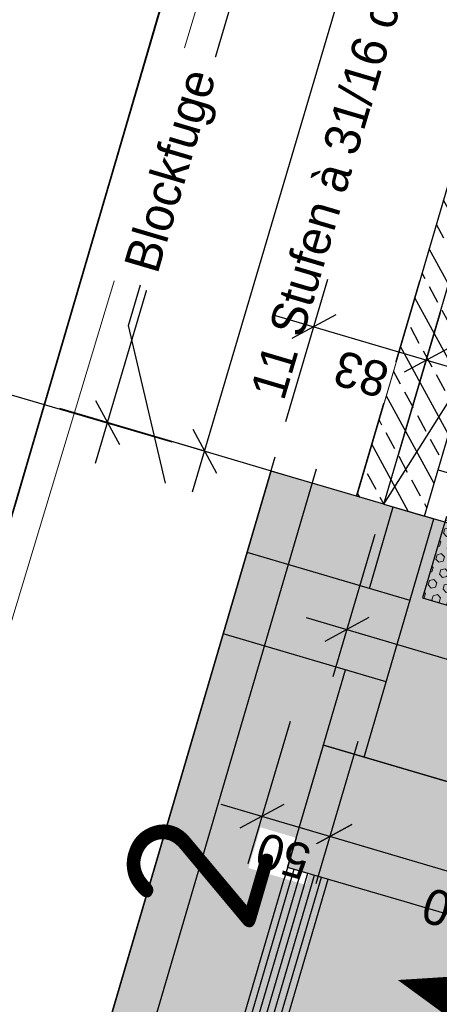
# Model space of a CAD drawing. Header units: millimetres. Extents: x -191 to 81095, y -508122 to 28741.
# Tile 79 of 251: x 5007.41 to 5010.37, y 10010.81 to 10017.77. Entities that reach past the tile are written whole.
import ezdxf
from ezdxf import colors
from ezdxf.entities.mleader import LeaderData, LeaderLine
from ezdxf.math import Vec2, Vec3

# ---------------------------------------------------------------- set-up
doc = ezdxf.new("R2010")
doc.units = ezdxf.units.MM
for name, pattern in [('ACAD_ISO10W100', [18, 12, -3, 0, -3]), ('AUSGEZOGEN', [2, 1, 1]), ('STRICHPUNKT', [1, 0.5, -0.25, 0, -0.25]), ('STRICHPUNKTX2', [50.8, 25.4, -12.7, 0, -12.7]), ('VE22-087 DB - VST Hervest-Dorsten ALK VA2736$0$1', [0]), ('VERDECKT2', [4.7625, 3.175, -1.5875])]:
    doc.linetypes.add(name, pattern=pattern)
doc.layers.get('0').update_dxf_attribs({"color": 251})
for name, color, linetype, lineweight in [('240620_Dorsten Achse$0$EB-62273R-A-ACHSE', 1, 'Continuous', 35), ('240620_Dorsten Achse$0$EB-62273S-LIN-BAHNSTEIG', 7, 'Continuous', 25), ('TTK-P-Text unten', 12, 'Continuous', 25), ('TTK-P-Treppe oben', 12, 'Continuous', 25), ('TTK-P-Treppe unten', 12, 'Continuous', 25), ('TTK-P-Treppeneinhausung', 12, 'Continuous', 25), ('VE22-087 DB - VST Hervest-Dorsten ALK VA2736$0$AX_Gleis', 7, 'VE22-087 DB - VST Hervest-Dorsten ALK VA2736$0$1', 18)]:
    doc.layers.add(name, color=color, linetype=linetype, lineweight=lineweight)
for name, color, linetype in [('TTK-P-Bahnsteig', 12, 'Continuous'), ('TTK-P-Blindenleitsystem', 42, 'Continuous'), ('TTK-P-Gleis', 162, 'Continuous'), ('TTK-P-TEXT', 12, 'AUSGEZOGEN'), ('TTK-P-Treppenturm', 140, 'Continuous'), ('TTK-Schnittlinien', 3, 'Continuous'), ('TTK-Schnittlinien 100', 3, 'Continuous'), ('XREF ALK Kataster', 251, 'Continuous')]:
    doc.layers.add(name, color=color, linetype=linetype)
doc.styles.add('AKG DIN 6776', font='AKG_DIN67.TTF')
doc.styles.add('iso', font='isocpeur.ttf')
doc.styles.add('TTK AKG DIN 6776', font='AKG_DIN67.TTF', dxfattribs={"height": 0.25})
doc.dimstyles.new('TTK', dxfattribs={"dimtxt": 2.5, "dimasz": 2.5, "dimexe": 3.5, "dimexo": 0.1, "dimgap": 1, "dimtad": 1, "dimzin": 0, "dimtxsty": 'AKG DIN 6776', "dimblk": 'OBLIQUE', "dimcen": -0.09, "dimdle": 3, "dimclrd": 256, "dimclre": 256, "dimclrt": 256, "dimadec": 3, "dimazin": 0, "dimtfac": 1, "dimtofl": 0, "dimtmove": 0, "dimatfit": 3, "dimldrblk": 'OBLIQUE', "dimfxl": 7, "dimfxlon": 1, "dimtolj": 1, "dimtzin": 0, "dimlwd": -1, "dimlwe": -1, "dimarcsym": 0})

# ---------------------------------------------------------------- blocks, each defined once
blk = doc.blocks.new('VE22-087 DB - VST Hervest-Dorsten ALK VA2736')
at = {"layer": 'VE22-087 DB - VST Hervest-Dorsten ALK VA2736$0$AX_Gleis', "color": 7, "linetype": 'VE22-087 DB - VST Hervest-Dorsten ALK VA2736$0$1', "lineweight": 13, "ltscale": 0.5}
blk.add_polyline3d([(4970.5571, 9883.8572, 0), (4972.6955, 9892.4652, 0), (4976.1334, 9904.7243, 0), (4979.3035, 9916.0344, 0), (4982.5575, 9927.639, 0), (4985.4245, 9937.8641, 0), (4986.4787, 9941.6264, 0), (4990.0438, 9953.8079, 0), (4993.3658, 9965.1623, 0), (4996.7188, 9976.6206, 0), (4999.9407, 9988.0482, 0), (5003.1497, 9999.7216, 0), (5006.5706, 10010.9356, 0), (5009.9133, 10022.0094, 0), (5013.196, 10033.0825, 0), (5015.581, 10042.1426, 0), (5016.6866, 10046.0724, 0)], dxfattribs=at)
blk = doc.blocks.new('_OBLIQUE')
at = {"color": 0, "linetype": 'ByBlock'}
blk.add_line((-0.5, -0.5), (0.5, 0.5), dxfattribs=at)
blk = doc.blocks.new('*D1323')
at = {"layer": 'DEFPOINTS', "color": 0}
for p in [(5010.8203, 10024.357), (5012.7522, 10023.7854), (5009.9824, 10014.342)]:
    blk.add_point(p, dxfattribs=at)
at = {"layer": 'TTK-P-Treppe oben'}
for p, q in [((5007.9432, 10014.6324), (5010.9054, 10024.6446)), ((5011.4915, 10024.1584), (5010.4846, 10024.4563)), ((5008.6995, 10014.7215), (5007.6927, 10015.0194))]:
    blk.add_line(p, q, dxfattribs=at)
at = {"layer": 'TTK-P-Treppe oben', "xscale": 0.25, "yscale": 0.25, "zscale": 0.25}
for p, rotation in [((5010.8203, 10024.357), 73.5187373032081), ((5008.0283, 10014.9201), 253.5187373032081)]:
    blk.add_blockref('_OBLIQUE', p, dxfattribs=dict(at, rotation=rotation))
at = {"layer": 'TTK-P-Treppe oben', "insert": (5009.1905, 10019.7077), "char_height": 0.25, "attachment_point": 5, "rotation": 73.51874, "style": 'AKG DIN 6776'}
blk.add_mtext('\\A1;9,84', dxfattribs=at)
blk = doc.blocks.new('*D1305')
at = {"layer": 'DEFPOINTS', "color": 0}
for p in [(5009.9824, 10014.342), (5012.6703, 10013.5592), (5012.405, 10012.6624)]:
    blk.add_point(p, dxfattribs=at)
at = {"layer": 'TTK-P-Treppe oben'}
for p, q in [((5009.9191, 10014.1279), (5009.6212, 10013.1211)), ((5009.4328, 10013.5418), (5012.6927, 10012.5773)), ((5012.6036, 10013.3337), (5012.3057, 10012.3268))]:
    blk.add_line(p, q, dxfattribs=at)
at = {"layer": 'TTK-P-Treppe oben', "xscale": 0.25, "yscale": 0.25, "zscale": 0.25}
for p, rotation in [((5009.7205, 10013.4567), 163.5187373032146), ((5012.405, 10012.6624), 343.5187373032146)]:
    blk.add_blockref('_OBLIQUE', p, dxfattribs=dict(at, rotation=rotation))
at = {"layer": 'TTK-P-Treppe oben', "insert": (5010.9936, 10012.8257), "char_height": 0.25, "attachment_point": 5, "rotation": 163.51874, "style": 'AKG DIN 6776', "bg_fill": 3, "box_fill_scale": 1.1, "bg_fill_color": 256, "bg_fill_true_color": 13158600, "bg_fill_transparency": 0}
blk.add_mtext('\\A1;2,80', dxfattribs=at)
blk = doc.blocks.new('*D1299')
at = {"layer": 'DEFPOINTS', "color": 0}
for p in [(5012.7576, 10028.3787), (5013.8006, 10028.0701), (5009.7905, 10014.3983)]:
    blk.add_point(p, dxfattribs=at)
at = {"layer": 'TTK-P-Treppe unten'}
for p, q in [((5008.6304, 10014.4287), (5012.8427, 10028.6663)), ((5013.4288, 10028.1801), (5012.422, 10028.478)), ((5009.3867, 10014.5177), (5008.3798, 10014.8156))]:
    blk.add_line(p, q, dxfattribs=at)
at = {"layer": 'TTK-P-Treppe unten', "xscale": 0.25, "yscale": 0.25, "zscale": 0.25}
for p, rotation in [((5012.7576, 10028.3787), 73.51873730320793), ((5008.7155, 10014.7163), 253.5187373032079)]:
    blk.add_blockref('_OBLIQUE', p, dxfattribs=dict(at, rotation=rotation))
at = {"layer": 'TTK-P-Treppe unten', "insert": (5010.5028, 10021.6166), "char_height": 0.25, "attachment_point": 5, "rotation": 73.51874, "style": 'AKG DIN 6776'}
blk.add_mtext('\\A1;14,25', dxfattribs=at)
blk = doc.blocks.new('*D1286')
at = {"layer": 'DEFPOINTS', "color": 0}
for p in [(5010.2703, 10014.2575), (5012.3823, 10013.6425), (5009.6002, 10011.9926)]:
    blk.add_point(p, dxfattribs=at)
at = {"layer": 'TTK-P-Treppe unten'}
for p, q in [((5009.7988, 10012.6639), (5009.5009, 10011.657)), ((5011.9973, 10011.2834), (5009.3125, 10012.0777)), ((5011.9082, 10012.0398), (5011.6103, 10011.0329))]:
    blk.add_line(p, q, dxfattribs=at)
at = {"layer": 'TTK-P-Treppe unten', "xscale": 0.25, "yscale": 0.25, "zscale": 0.25}
for p, rotation in [((5009.6002, 10011.9926), 163.5187373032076), ((5011.7096, 10011.3685), 343.5187373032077)]:
    blk.add_blockref('_OBLIQUE', p, dxfattribs=dict(at, rotation=rotation))
at = {"layer": 'TTK-P-Treppe unten', "insert": (5010.5857, 10011.4467), "char_height": 0.25, "attachment_point": 5, "rotation": 163.51874, "style": 'AKG DIN 6776'}
blk.add_mtext('\\A1;2,20', dxfattribs=at)
blk = doc.blocks.new('*D1285')
at = {"layer": 'DEFPOINTS', "color": 0}
for p in [(5009.7905, 10014.3983), (5010.2703, 10014.2575), (5009.1207, 10012.1345)]:
    blk.add_point(p, dxfattribs=at)
at = {"layer": 'TTK-P-Treppe unten'}
for p, q in [((5009.3193, 10012.8057), (5009.0214, 10011.7988)), ((5009.7988, 10012.6639), (5009.5009, 10011.657)), ((5009.8879, 10011.9075), (5008.8331, 10012.2196))]:
    blk.add_line(p, q, dxfattribs=at)
at = {"layer": 'TTK-P-Treppe unten', "xscale": 0.25, "yscale": 0.25, "zscale": 0.25}
for p, rotation in [((5009.1207, 10012.1345), 163.5187373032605), ((5009.6002, 10011.9926), 343.5187373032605)]:
    blk.add_blockref('_OBLIQUE', p, dxfattribs=dict(at, rotation=rotation))
at = {"layer": 'TTK-P-Treppe unten', "insert": (5009.271, 10011.8554), "char_height": 0.25, "attachment_point": 5, "rotation": 163.51874, "style": 'AKG DIN 6776', "bg_fill": 3, "box_fill_scale": 1.1, "bg_fill_color": 256, "bg_fill_true_color": 13158600, "bg_fill_transparency": 0}
blk.add_mtext('\\A1;50', dxfattribs=at)
blk = doc.blocks.new('*D1283')
at = {"layer": 'DEFPOINTS', "color": 0}
for p in [(5010.284, 10015.3614), (5009.1855, 10014.5758), (5009.9824, 10014.342)]:
    blk.add_point(p, dxfattribs=at)
at = {"layer": 'TTK-P-Treppe oben'}
for p, q in [((5009.289, 10014.9258), (5009.5869, 10015.9327)), ((5009.2, 10015.6822), (5010.5717, 10015.2763)), ((5010.0855, 10014.6902), (5010.3833, 10015.6971))]:
    blk.add_line(p, q, dxfattribs=at)
at = {"layer": 'TTK-P-Treppe oben', "xscale": 0.25, "yscale": 0.25, "zscale": 0.25}
for p, rotation in [((5009.4876, 10015.5971), 163.5187373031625), ((5010.284, 10015.3614), 343.5187373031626)]:
    blk.add_blockref('_OBLIQUE', p, dxfattribs=dict(at, rotation=rotation))
at = {"layer": 'TTK-P-Treppe oben', "insert": (5009.8219, 10015.2631), "char_height": 0.25, "attachment_point": 5, "rotation": 163.51874, "style": 'AKG DIN 6776', "bg_fill": 3, "box_fill_scale": 1.1, "bg_fill_color": 256, "bg_fill_true_color": 13158600, "bg_fill_transparency": 0}
blk.add_mtext('\\A1;83', dxfattribs=at)
blk = doc.blocks.new('_None')

msp = doc.modelspace()

# ---------------------------------------------------------------- hatches: boundary and pattern name
at = {"layer": 'TTK-P-Bahnsteig'}
h = msp.add_hatch(color=254, dxfattribs=at)
h.paths.add_polyline_path([(4974.5007, 9894.4813), (4979.9333, 9892.9568), (4981.2921, 9897.7882), (4982.3221, 9901.4508), (4983.6532, 9906.1786), (4984.7841, 9910.1589), (4985.0989, 9911.2575), (4985.5234, 9912.7388), (4985.8751, 9913.9661), (4986.1625, 9914.9689), (4986.7048, 9916.8617), (4986.9505, 9917.7189), (4987.1961, 9918.5761), (4987.5606, 9919.8482), (4987.9018, 9921.039), (4988.5119, 9923.1681), (4988.5702, 9923.3716), (4988.8942, 9924.4926), (4989.3057, 9925.9114), (4989.6986, 9927.2631), (4990.0331, 9928.4139), (4990.2504, 9929.1614), (4990.4895, 9929.984), (4990.7646, 9930.9306), (4991.0413, 9931.8823), (4991.4141, 9933.165), (4991.6582, 9934.0029), (4991.9736, 9935.083), (4992.2766, 9936.1206), (4992.7523, 9937.7493), (4993.0356, 9938.7188), (4993.3494, 9939.7926), (4993.5504, 9940.4801), (4993.7631, 9941.2076), (4993.9873, 9941.9753), (4994.2862, 9942.9969), (4994.5518, 9943.9058), (4994.7951, 9944.7388), (4994.9343, 9945.2142), (4995.2685, 9946.3576), (4995.5837, 9947.4358), (4995.9781, 9948.7849), (4996.2711, 9949.7872), (4996.5539, 9950.7548), (4996.9928, 9952.2564), (4997.3999, 9953.6491), (4997.5984, 9954.3281), (4997.9431, 9955.5073), (4998.3047, 9956.7442), (5000.2162, 9963.2887), (5000.5091, 9964.2917), (5001.068, 9966.2053), (5001.9494, 9969.2236), (5002.4821, 9971.0475), (5003.4495, 9974.3601), (5003.9273, 9975.9961), (5004.4544, 9977.8011), (5005.254, 9980.539), (5005.6208, 9981.7948), (5005.8852, 9982.7003), (5007.5298, 9988.3317), (5008.4592, 9991.5141), (5016.037, 10017.4688), (5020.4047, 10032.4172), (5020.4047, 10032.4172), (5020.4849, 10032.6915), (5020.4853, 10032.6914), (5018.6542, 10033.2285), (5018.6542, 10033.2285), (5018.6496, 10033.2298), (5018.6496, 10033.2298), (5015.6315, 10022.9408), (5015.6315, 10022.9408), (5015.6315, 10022.9409), (5012.863, 10013.5015), (5012.6703, 10013.558), (5009.9824, 10014.342), (5009.1855, 10014.5758), (5007.8972, 10010.1845), (5007.4917, 10008.8026), (5006.8994, 10006.7838), (5006.1708, 10004.3001), (5006.128, 10004.1542), (5005.7093, 10002.7271), (5004.1248, 9997.3263), (5003.7527, 9996.0579), (5003.4015, 9994.8609), (5002.772, 9992.7153), (5002.3408, 9991.2455), (4999.3702, 9981.1203), (4999.3165, 9980.9371), (4998.6335, 9978.6092), (4998.015, 9976.5009), (4997.3191, 9974.129), (4996.9288, 9972.7984), (4996.3087, 9970.6848), (4995.956, 9969.4827), (4995.6922, 9968.5836), (4995.42, 9967.6558), (4995.2258, 9966.9936), (4994.6642, 9965.0795), (4994.4063, 9964.2005), (4993.9764, 9962.7353), (4993.7114, 9961.8319), (4993.3387, 9960.5616), (4992.7293, 9958.4852), (4992.4028, 9957.3726), (4990.6491, 9951.3941), (4989.9915, 9949.1491), (4989.1733, 9946.355), (4988.3264, 9943.4605), (4987.6401, 9941.1142), (4986.9893, 9938.8874), (4986.2096, 9936.212), (4985.8981, 9935.1157), (4985.3389, 9933.2198), (4985.1908, 9932.7095), (4984.9778, 9931.9749), (4984.8226, 9931.44), (4984.745, 9931.1723), (4984.2603, 9929.5013), (4984.1569, 9929.1448), (4983.6831, 9927.5113), (4982.5988, 9923.732), (4982.2849, 9922.6241), (4982.1231, 9922.0531), (4981.5991, 9920.2035), (4980.598, 9916.6257), (4980.6002, 9916.6251), (4980.0502, 9914.707), (4979.7966, 9913.8272), (4977.3048, 9904.8566), (4976.7363, 9902.761), (4976.3755, 9901.4311)])
h.paths.add_polyline_path([(5015.6315, 10022.9408), (5018.6496, 10033.2298), (5018.6496, 10033.2298), (5015.6315, 10022.9409)])
at = {"layer": 'TTK-P-Treppe unten'}
h = msp.add_hatch(dxfattribs=at)
h.set_pattern_fill('ANSI33', color=251, scale=0.04)
h.set_pattern_definition([(118.5187373, (18223.8368, 12392.8369), (-0.2231798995, -0.1212713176), []), (118.5187373, (18223.88775, 12393.00914), (-0.2231798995, -0.1212713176), [0.127, -0.0635])])
h.paths.add_polyline_path([(5014.134, 10027.4304), (5013.6542, 10027.5711), (5009.7905, 10014.3983), (5010.2692, 10014.2555)])
h.paths.add_polyline_path([(5013.6598, 10027.5903), (5014.1396, 10027.4495), (5014.4211, 10028.4091), (5002.3409, 10031.9511), (5002.199, 10031.4717), (5013.8006, 10028.0701)])

# ---------------------------------------------------------------- linework, layer by layer
at = {"layer": 'TTK-P-TEXT', "color": 251, "linetype": 'ACAD_ISO10W100', "ltscale": 0.5}
msp.add_line((5002.7261, 10016.4719), (5009.1183, 10014.5962), dxfattribs=at)

# ---------------------------------------------------------------- next in the draw order: block references
at = {"layer": 'XREF ALK Kataster', "color": 251}
msp.add_blockref('VE22-087 DB - VST Hervest-Dorsten ALK VA2736', (0, 0), dxfattribs=at)

# ---------------------------------------------------------------- next in the draw order: hatches: boundary and pattern name
at = {"layer": 'TTK-P-Treppenturm', "transparency": 33554483}
h = msp.add_hatch(dxfattribs=at)
h.set_pattern_fill('ANGLE', color=251)
h.set_pattern_definition([(73.51874, (18213.195, 12379.5874), (-6.6980043, 1.981657), [5.08, -1.905]), (163.51874, (18213.195, 12379.5874), (-1.981657, -6.6980043), [5.08, -1.905])])
h.paths.add_polyline_path([(5005.0167, 10029.3519), (5004.9095, 10028.9666), (5012.9873, 10026.7188), (5009.4989, 10014.8253), (5009.8828, 10014.7128), (5013.4853, 10026.9954)])

# ---------------------------------------------------------------- next in the draw order: linework, layer by layer
at = {"layer": 'TTK-P-Bahnsteig', "color": 251}
msp.add_line((5009.9824, 10014.342), (5009.1855, 10014.5758), dxfattribs=at)
for points in [[(4995.956, 9969.4827), (4999.3702, 9981.1203), (5002.772, 9992.7153), (5006.128, 10004.1542), (5009.1855, 10014.5758)], [(4998.015, 9976.5009), (4998.6335, 9978.6092), (4999.3165, 9980.9371), (5000.1039, 9983.6208), (5000.8674, 9986.2233), (5001.3924, 9988.0129), (5001.825, 9989.4875), (5002.3408, 9991.2455), (5003.4015, 9994.8609), (5003.7527, 9996.0579), (5004.1248, 9997.3263), (5005.7093, 10002.7271), (5006.1708, 10004.3001), (5006.8994, 10006.7838), (5007.4917, 10008.8026), (5007.8972, 10010.1845), (5009.1855, 10014.5758)]]:
    msp.add_lwpolyline(points, dxfattribs=at)
at = {"layer": 'TTK-P-Blindenleitsystem', "color": 255}
msp.add_line((5013.1109, 10010.6567), (5010.1745, 10011.5181), dxfattribs=at)
at = {"layer": 'TTK-P-Treppe oben', "color": 251, "linetype": 'VERDECKT2', "ltscale": 0.5}
msp.add_line((5009.7892, 10014.3986), (5013.8002, 10028.0702), dxfattribs=at)
at = {"layer": 'TTK-P-Treppe oben', "color": 251}
for q in [(5013.9925, 10028.0138), (5009.1855, 10014.5758), (5010.2703, 10014.2575)]:
    msp.add_line((5009.9824, 10014.342), q, dxfattribs=at)
at = {"layer": 'TTK-P-Treppe oben', "color": 251, "linetype": 'VERDECKT2', "ltscale": 0.3}
for p, q in [((5010.2703, 10014.2575), (5012.9557, 10023.4131)), ((5010.3663, 10014.5847), (5012.4772, 10013.9656))]:
    msp.add_line(p, q, dxfattribs=at)
at = {"layer": 'TTK-P-Treppe unten', "color": 251}
for p, q in [((5009.7905, 10014.3983), (5013.6542, 10027.5711)), ((5010.2703, 10014.2575), (5014.134, 10027.4303)), ((5010.3663, 10014.5847), (5012.4772, 10013.9656)), ((5009.9824, 10014.342), (5010.2703, 10014.2575))]:
    msp.add_line(p, q, dxfattribs=at)
at = {"layer": 'TTK-P-Treppeneinhausung', "color": 251}
for q in [(5012.7522, 10023.7854), (5015.4387, 10022.9974), (5012.6703, 10013.558)]:
    msp.add_line((5009.9824, 10014.342), q, dxfattribs=at)
at = {"layer": 'TTK-Schnittlinien 100', "color": 251, "linetype": 'ByBlock', "ltscale": 0.03}
msp.add_lwpolyline([(5010.7775, 10010.774, 0.525, 0, 0), (5010.0809, 10010.9775, 0, 0, 0)], format="xyseb", dxfattribs=at)

# ---------------------------------------------------------------- next in the draw order: dimensions: what is measured, and where the dimension line sits
at = {"layer": 'TTK-P-Treppe oben', "color": 251}
dim = msp.add_linear_dim(base=(5010.8203, 10024.357), p1=(5009.9824, 10014.342), p2=(5012.7522, 10023.7854), angle=73.51874, dimstyle='TTK', override={"dimscale": 0, "dimdec": 2}, dxfattribs=at)
dim.commit()
dim.dimension.update_dxf_attribs({"geometry": '*D1323', "text_midpoint": (5009.4243, 10019.6385), "dimtype": 160})
at = {"layer": 'TTK-P-Treppe unten', "color": 251}
dim = msp.add_linear_dim(base=(5012.7576, 10028.3787), p1=(5009.7905, 10014.3983), p2=(5013.8006, 10028.0701), angle=73.51874, dimstyle='TTK', override={"dimscale": 0}, dxfattribs=at)
dim.commit()
dim.dimension.update_dxf_attribs({"geometry": '*D1299', "text_midpoint": (5010.5028, 10021.6166)})

# ---------------------------------------------------------------- next in the draw order: dimensions: what is measured, and where the dimension line sits
at = {"layer": 'TTK-P-Treppe oben', "color": 251}
dim = msp.add_linear_dim(base=(5012.405, 10012.6624), p1=(5009.9824, 10014.342), p2=(5012.6703, 10013.5592), angle=163.51874, dimstyle='TTK', override={"dimscale": 0, "dimdec": 2, "dimtfill": 1}, dxfattribs=at)
dim.commit()
dim.dimension.update_dxf_attribs({"geometry": '*D1305', "text_midpoint": (5010.9936, 10012.8257)})

# ---------------------------------------------------------------- next in the draw order: leaders
at = {"layer": 'TTK-P-Text unten', "color": 251}
ml = msp.add_multileader_mtext('Standard', dxfattribs=at)
ml.set_content('\\A1;Blockfuge', color=256, style='AKG DIN 6776')
ml.set_leader_properties(color=251)
ml.set_arrow_properties(name='NONE')
ml.build(insert=Vec2(0, 0))
ml.multileader.update_dxf_attribs({"dogleg_length": 3, "arrow_head_size": 0.3, "scale": 0.1})
ctx = ml.context
ctx.base_point, ctx.scale, ctx.char_height, ctx.arrow_head_size, ctx.landing_gap_size, ctx.plane_origin, ctx.plane_x_axis, ctx.plane_y_axis = Vec3(5008.2674, 10015.8921), 0.1, 0.25, 0.3, 0.1, Vec3(5008.4381, 10014.4917), Vec3(0.283702, 0.958913), Vec3(-0.958913, 0.283702)
notes = []
notes.append((ctx, [(0, (1, 1, 0), (5008.178, 10015.6057), (0.283702, 0.958913), 0.3, [(0, [(5008.4381, 10014.4917)], 0, [])])]))
ctx.mtext.insert, ctx.mtext.text_direction, ctx.mtext.rotation, ctx.mtext.flow_direction = Vec3(5008.1417, 10016.0335), Vec3(0.283702, 0.958913), 1.283144, 5
ctx.mtext.has_bg_fill, ctx.mtext.bg_color, ctx.mtext.bg_scale_factor, ctx.mtext.bg_transparency, ctx.mtext.use_window_bg_color = 1, -1027028792, 1.5, 0, 1
for ctx, leaders in notes:
    for number, flags, end, landing, length, lines in leaders:
        leader = LeaderData()
        leader.index, (leader.has_last_leader_line, leader.has_dogleg_vector, leader.attachment_direction) = number, flags
        leader.last_leader_point, leader.dogleg_vector, leader.dogleg_length = Vec3(end), Vec3(landing), length
        for number, points, colour, breaks in lines:
            line = LeaderLine()
            line.index, line.vertices, line.color, line.breaks = number, Vec3.list(points), colors.encode_raw_color(colour), breaks
            leader.lines.append(line)
        ctx.leaders.append(leader)

# ---------------------------------------------------------------- next in the draw order: dimensions: what is measured, and where the dimension line sits
at = {"layer": 'TTK-P-Treppe unten', "color": 251}
dim = msp.add_linear_dim(base=(5009.6002, 10011.9926), p1=(5012.3823, 10013.6425), p2=(5010.2703, 10014.2575), angle=163.51874, dimstyle='TTK', override={"dimscale": 0, "dimtmove": 0}, dxfattribs=at)
dim.commit()
dim.dimension.update_dxf_attribs({"geometry": '*D1286', "text_midpoint": (5010.6549, 10011.6806), "dimtype": 160})

# ---------------------------------------------------------------- next in the draw order: dimensions: what is measured, and where the dimension line sits
dim = msp.add_linear_dim(base=(5009.1207, 10012.1345), p1=(5010.2703, 10014.2575), p2=(5009.7905, 10014.3983), angle=163.51874, dimstyle='TTK', override={"dimscale": 0, "dimdec": 0, "dimlfac": 100, "dimtfill": 1}, dxfattribs=at)
dim.commit()
dim.dimension.update_dxf_attribs({"geometry": '*D1285', "text_midpoint": (5009.3349, 10012.0711), "dimtype": 160})

# ---------------------------------------------------------------- next in the draw order: hatches: boundary and pattern name
at = {"layer": 'TTK-P-Blindenleitsystem', "lineweight": 0}
h = msp.add_hatch(dxfattribs=at)
h.set_pattern_fill('HEX', color=255, scale=0.01)
h.set_pattern_definition([(73.51874, (5020.452024, 10027.553794), (-0.0527331, 0.0156015), [0.03175, -0.0635]), (193.51874, (5020.452024, 10027.553794), (0.01285526, -0.05346896), [0.03175, -0.0635]), (133.51874, (5020.46103, 10027.58424), (-0.03987785, -0.03786746), [0.03175, -0.0635])])
h.paths.add_polyline_path([(5010.258, 10013.6786), (5012.0801, 10013.1439), (5012.2439, 10013.7212), (5010.4308, 10014.2533)])
h = msp.add_hatch(dxfattribs=at)
h.set_pattern_fill('HEX', color=255, scale=0.01)
h.set_pattern_definition([(73.51874, (5019.505136, 10025.646673), (-0.0527331, 0.0156015), [0.03175, -0.0635]), (193.51874, (5019.505136, 10025.646673), (0.01285526, -0.05346896), [0.03175, -0.0635]), (133.51874, (5019.514143, 10025.67712), (-0.03987785, -0.03786746), [0.03175, -0.0635])])
h.paths.add_polyline_path([(5009.3015, 10011.7743), (5013.1115, 10010.6565), (5013.3647, 10011.5201), (5009.5549, 10012.6379)])

# ---------------------------------------------------------------- next in the draw order: linework, layer by layer
at = {"layer": 'TTK-P-Blindenleitsystem', "color": 255}
for p, q in [((5010.4258, 10014.2547), (5010.2569, 10013.6789)), ((5010.258, 10014.2611), (5010.3369, 10014.238)), ((5010.168, 10013.6622), (5009.0166, 10014)), ((5010.2569, 10013.6789), (5012.0801, 10013.1442)), ((5009.9991, 10013.0865), (5008.8477, 10013.4243)), ((5009.3015, 10011.7743), (5009.5549, 10012.6379)), ((5010.4369, 10012.3791), (5009.5549, 10012.6379)), ((5009.5644, 10012.6351), (5012.5097, 10011.771)), ((5010.1835, 10011.5155), (5009.3015, 10011.7743))]:
    msp.add_line(p, q, dxfattribs=at)
for points in [[(5009.8427, 10012.5534), (5010.3369, 10014.238)], [(4998.8786, 9976.2475), (4999.4971, 9978.3558), (5000.1801, 9980.6837), (5000.9675, 9983.3675), (5001.731, 9985.97), (5002.256, 9987.7595), (5002.6886, 9989.2341), (5003.2044, 9990.9922), (5004.2651, 9994.6075), (5004.6163, 9995.8046), (5004.9884, 9997.073), (5006.5729, 10002.4738), (5007.0344, 10004.0467), (5007.763, 10006.5304), (5008.3553, 10008.5492), (5008.7608, 10009.9311), (5009.7113, 10013.1709)], [(5000.4633, 9981.4713), (5001.0154, 9983.3534), (5001.779, 9985.9559), (5002.304, 9987.7455), (5002.7366, 9989.22), (5003.2524, 9990.9781), (5004.3131, 9994.5934), (5004.6643, 9995.7905), (5005.0364, 9997.0589), (5006.6209, 10002.4597), (5007.0824, 10004.0327), (5007.811, 10006.5163), (5008.4033, 10008.5351), (5008.8087, 10009.917), (5009.3495, 10011.7602)], [(5000.5113, 9981.4572), (5001.0634, 9983.3393), (5001.8269, 9985.9418), (5002.352, 9987.7314), (5002.7846, 9989.2059), (5003.3004, 9990.964), (5004.361, 9994.5794), (5004.7122, 9995.7764), (5005.0844, 9997.0448), (5006.6689, 10002.4456), (5007.1303, 10004.0186), (5007.859, 10006.5023), (5008.4513, 10008.521), (5008.8567, 10009.903), (5009.3975, 10011.7461)], [(5000.5592, 9981.4432), (5001.1114, 9983.3252), (5001.8749, 9985.9277), (5002.4, 9987.7173), (5002.8326, 9989.1919), (5003.3484, 9990.9499), (5004.409, 9994.5653), (5004.7602, 9995.7623), (5005.1323, 9997.0308), (5006.7168, 10002.4315), (5007.1783, 10004.0045), (5007.907, 10006.4882), (5008.4993, 10008.507), (5008.9047, 10009.8889), (5009.4454, 10011.7321)], [(5000.6072, 9981.4291), (5001.1594, 9983.3112), (5001.9229, 9985.9137), (5002.4479, 9987.7032), (5002.8805, 9989.1778), (5003.3963, 9990.9359), (5004.457, 9994.5512), (5004.8082, 9995.7483), (5005.1803, 9997.0167), (5006.7648, 10002.4175), (5007.2263, 10003.9904), (5007.955, 10006.4741), (5008.5472, 10008.4929), (5008.9527, 10009.8748), (5009.4934, 10011.718)], [(5000.6552, 9981.415), (5001.2074, 9983.2971), (5001.9709, 9985.8996), (5002.4959, 9987.6892), (5002.9285, 9989.1637), (5003.4443, 9990.9218), (5004.505, 9994.5371), (5004.8562, 9995.7342), (5005.2283, 9997.0026), (5006.8128, 10002.4034), (5007.2743, 10003.9764), (5008.0029, 10006.46), (5008.5952, 10008.4788), (5009.0006, 10009.8607), (5009.5414, 10011.7039)], [(5000.7032, 9981.4009), (5001.2553, 9983.283), (5002.0189, 9985.8855), (5002.5439, 9987.6751), (5002.9765, 9989.1496), (5003.4923, 9990.9077), (5004.553, 9994.5231), (5004.9042, 9995.7201), (5005.2763, 9996.9885), (5006.8608, 10002.3893), (5007.3223, 10003.9623), (5008.0509, 10006.446), (5008.6432, 10008.4647), (5009.0486, 10009.8467), (5009.5894, 10011.6898)]]:
    msp.add_lwpolyline(points, dxfattribs=at)
at = {"layer": 'TTK-Schnittlinien 100', "color": 251, "linetype": 'ACAD_ISO10W100', "ltscale": 0.5}
msp.add_line((5009.0524, 10020.0812), (5006.6302, 10011.7873), dxfattribs=at)

# ---------------------------------------------------------------- next in the draw order: texts
at = {"layer": 'TTK-Schnittlinien', "color": 251, "linetype": 'STRICHPUNKTX2', "ltscale": 0.03, "style": 'iso'}
msp.add_text('2', height=1, rotation=73.71992, dxfattribs=at).set_placement((5009.0407, 10011.2706))

# ---------------------------------------------------------------- next in the draw order: dimensions: what is measured, and where the dimension line sits
at = {"layer": 'TTK-P-Treppe oben', "color": 251}
dim = msp.add_linear_dim(base=(5010.284, 10015.3614), p1=(5009.1855, 10014.5758), p2=(5009.9824, 10014.342), angle=163.51874, dimstyle='TTK', override={"dimscale": 0, "dimdec": 0, "dimlfac": 100, "dimtfill": 1}, dxfattribs=at)
dim.commit()
dim.dimension.update_dxf_attribs({"geometry": '*D1283', "text_midpoint": (5009.8219, 10015.2631)})

# ---------------------------------------------------------------- next in the draw order: linework, layer by layer
at = {"layer": '240620_Dorsten Achse$0$EB-62273R-A-ACHSE', "color": 251}
msp.add_line((4987.4181, 9946.317), (5036.9707, 10115.2183), dxfattribs=at)
at = {"layer": '240620_Dorsten Achse$0$EB-62273S-LIN-BAHNSTEIG', "color": 251, "flags": 128}
for points in [[(4974.5313, 9894.5958, -0.0001), (4974.675, 9895.136), (4977.2836, 9904.7965, -0.000457), (4977.9602, 9907.258), (4979.3623, 9912.3038, 0.000045), (4979.9591, 9914.4367), (4982.5814, 9923.6787), (4982.6902, 9924.0583), (4985.4655, 9933.6655, -0.00067), (4991.0786, 9952.8617), (5009.2143, 10014.6777)], [(4974.8243, 9894.5147, -0.0001), (4974.9679, 9895.0547), (4977.5759, 9904.7128, -0.000457), (4978.2523, 9907.1739), (4979.6542, 9912.219, 0.000045), (4980.251, 9914.3516), (4982.8731, 9923.5932), (4982.9819, 9923.9728), (4985.7573, 9933.58, -0.00067), (4991.3703, 9952.7762), (5009.506, 10014.5922)]]:
    msp.add_lwpolyline(points, format="xyb", dxfattribs=at)
at = {"layer": 'TTK-P-Blindenleitsystem', "color": 255}
msp.add_lwpolyline([(5009.8802, 10013.7467), (5010.0491, 10014.3224)], dxfattribs=at)
at = {"layer": 'TTK-P-Gleis', "color": 251, "linetype": 'STRICHPUNKT', "ltscale": 5, "transparency": 33554687, "flags": 128}
msp.add_lwpolyline([(4956.4242, 9828.3292), (4959.1437, 9839.6653, -0.000112), (4962.4331, 9853.3634, -0.000658), (4964.5275, 9862.0263, -0.000609), (4965.9506, 9867.8478, -0.000787), (4967.2732, 9873.1937, -0.00093), (4968.6927, 9878.8478, -0.001012), (4970.0948, 9884.3422, -0.004267), (4976.247, 9907.4308, -0.001012), (4977.7648, 9912.8943, -0.00093), (4979.3469, 9918.505, -0.000787), (4980.8598, 9923.8003, -0.000609), (4982.5222, 9929.558, -0.000658), (4985.0159, 9938.114, -0.000112), (4988.9789, 9951.6331), (5013.1324, 10033.9609), (5016.2741, 10044.6005)], format="xyb", dxfattribs=at)

# ---------------------------------------------------------------- next in the draw order: texts
at = {"layer": 'TTK-P-Treppe unten', "color": 251, "insert": (5009.0349, 10015.1367), "char_height": 0.25, "attachment_point": 1, "rotation": 73.51874, "style": 'TTK AKG DIN 6776'}
msp.add_mtext_dynamic_manual_height_columns('11 Stufen à 31/16 cm ', width=3.60074, gutter_width=12.5, heights=[0], dxfattribs=at)

doc.saveas('drawing.dxf')
